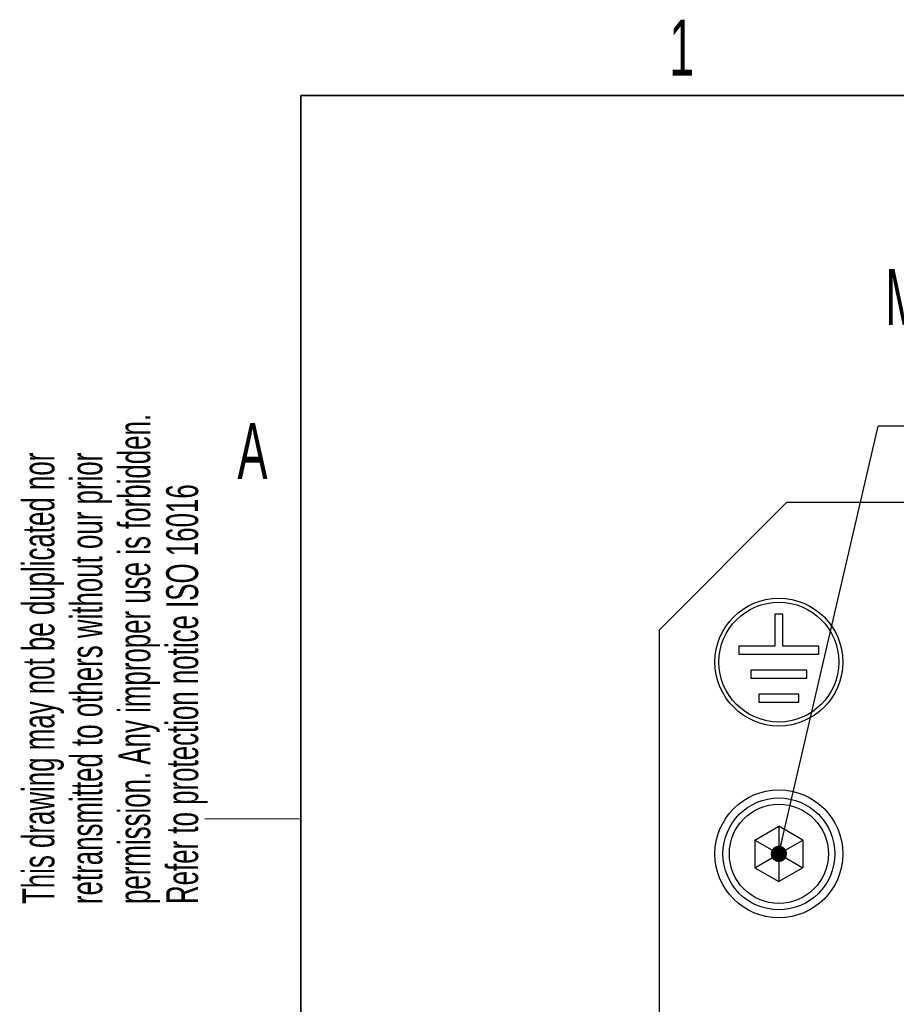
# Model space of a CAD drawing. Header units: millimetres. Extents: x 5 to 418, y 2 to 292.
# Tile 9 of 29: x 8 to 63, y 226 to 287. Entities that reach past the tile are written whole.
import ezdxf

# ---------------------------------------------------------------- set-up
doc = ezdxf.new("R2010")
doc.units = ezdxf.units.MM
doc.layers.add('SLD-0', color=7, linetype='Continuous')
doc.styles.add('SLDTEXTSTYLE0', font='TXT', dxfattribs={"width": 0.605})
doc.dimstyles.new('SLDDIMSTYLE2', dxfattribs={"dimtxt": 0.18, "dimasz": 1.016, "dimexe": 0, "dimexo": 0.0625, "dimgap": 0, "dimtad": 0, "dimtih": 1, "dimtoh": 1, "dimdec": 0, "dimrnd": 1e-09, "dimzin": 0, "dimdsep": 46, "dimtxsty": 'Standard', "dimblk1": 'DOT', "dimblk2": 'DOT', "dimsah": 1, "dimcen": 0.09, "dimadec": 0, "dimazin": 0, "dimtfac": 1.016, "dimtdec": 0, "dimtofl": 0, "dimtmove": 0, "dimatfit": 3, "dimldrblk": 'DOT', "dimfxl": 1, "dimfrac": 2, "dimtolj": 1, "dimtzin": 0, "dimarcsym": 0})

# ---------------------------------------------------------------- blocks, each defined once
blk = doc.blocks.new('SW_NOTE_0_1')
at = {"layer": 'SLD-0', "color": 0, "char_height": 2, "attachment_point": 1, "rotation": 90, "style": 'SLDTEXTSTYLE0'}
for s, insert in [('permission. Any improper use is forbidden.', (3.422, 0)), ('retransmitted to others without our prior', (0.422, 0)), ('This drawing may not be duplicated nor', (-2.578, 0)), ('Refer to protection notice ISO 16016', (6.422, 0))]:
    blk.add_mtext(s, dxfattribs=dict(at, insert=insert))
blk = doc.blocks.new('SW_NOTE_0_16')
at = {"layer": 'SLD-0', "color": 0}
blk.add_line((30.237, 0), (0, 0), dxfattribs=at)
at = {"layer": 'SLD-0', "color": 0, "attachment_point": 1, "style": 'SLDTEXTSTYLE0'}
for s, insert, char_height in [('M4 Erdung', (0.454, 9.817), 3.5), ('protective earth', (1.644, 4.152), 3.175)]:
    blk.add_mtext(s, dxfattribs=dict(at, insert=insert, char_height=char_height))
blk = doc.blocks.new('_Dot')
at = {"color": 0, "linetype": 'ByBlock', "lineweight": -2}
blk.add_line((-0.5, 0), (-1, 0), dxfattribs=at)
at = {"color": 0, "linetype": 'ByBlock', "const_width": 0.5}
blk.add_lwpolyline([(-0.25, 0, 1), (0.25, 0, 1)], format="xyb", close=True, dxfattribs=at)

msp = doc.modelspace()

# ---------------------------------------------------------------- linework, layer by layer
at = {"color": 7, "linetype": 'Continuous', "lineweight": 25}
for p, q in [((56.433, 257.048), (48.433, 249.048)), ((56.433, 257.048), (64.433, 257.048)), ((56.183, 250.048), (55.683, 250.048)), ((55.683, 250.048), (55.683, 248.048)), ((56.183, 248.048), (56.183, 250.048)), ((48.433, 249.048), (48.433, 211.361)), ((55.683, 248.048), (53.433, 248.048)), ((53.433, 248.048), (53.433, 247.548)), ((58.433, 248.048), (56.183, 248.048)), ((58.433, 247.548), (58.433, 248.048)), ((53.433, 247.548), (58.433, 247.548)), ((57.683, 246.548), (54.183, 246.548)), ((54.183, 246.548), (54.183, 246.048)), ((57.683, 246.048), (57.683, 246.548)), ((54.183, 246.048), (57.683, 246.048)), ((57.183, 245.048), (54.683, 245.048)), ((54.683, 245.048), (54.683, 244.548)), ((57.183, 244.548), (57.183, 245.048)), ((54.683, 244.548), (57.183, 244.548)), ((54.433, 235.914), (55.933, 236.78)), ((57.433, 235.914), (55.933, 236.78)), ((55.933, 236.78), (55.933, 235.048)), ((54.433, 235.914), (54.433, 234.182)), ((54.433, 235.914), (55.933, 235.048)), ((55.933, 235.048), (57.433, 235.914)), ((57.433, 235.914), (57.433, 234.182)), ((54.433, 234.182), (55.933, 235.048)), ((55.933, 235.048), (57.433, 234.182)), ((55.933, 235.048), (55.933, 233.316)), ((54.433, 234.182), (55.933, 233.316)), ((57.433, 234.182), (55.933, 233.316))]:
    msp.add_line(p, q, dxfattribs=at)
for centre, radius in [((55.933, 247.048), 4), ((55.933, 247.048), 3.75), ((55.933, 235.048), 4), ((55.933, 235.048), 3.5), ((55.933, 235.048), 3.1)]:
    msp.add_circle(centre, radius, dxfattribs=at)
at = {"layer": 'SLD-0', "lineweight": 35}
for p, q in [((408, 282.5), (26, 282.5)), ((26, 282.5), (26, 12))]:
    msp.add_line(p, q, dxfattribs=at)
at = {"layer": 'SLD-0', "lineweight": 18}
msp.add_line((20, 237.25), (26, 237.25), dxfattribs=at)

# ---------------------------------------------------------------- block references
at = {"layer": 'SLD-0'}
for name, p in [('SW_NOTE_0_1', (11.156, 231.909)), ('SW_NOTE_0_16', (62.14, 261.819))]:
    msp.add_blockref(name, p, dxfattribs=at)

# ---------------------------------------------------------------- texts
at = {"layer": 'SLD-0', "char_height": 3.5, "attachment_point": 2, "style": 'SLDTEXTSTYLE0'}
for s, insert in [('1', (49.853, 287.243)), ('A', (22.982, 262.001))]:
    msp.add_mtext(s, dxfattribs=dict(at, insert=insert))

# ---------------------------------------------------------------- leaders
at = {"layer": 'SLD-0'}
msp.add_leader([(55.933, 235.048), (62.14, 261.819)], dimstyle='SLDDIMSTYLE2', dxfattribs=at)

doc.saveas('drawing.dxf')
